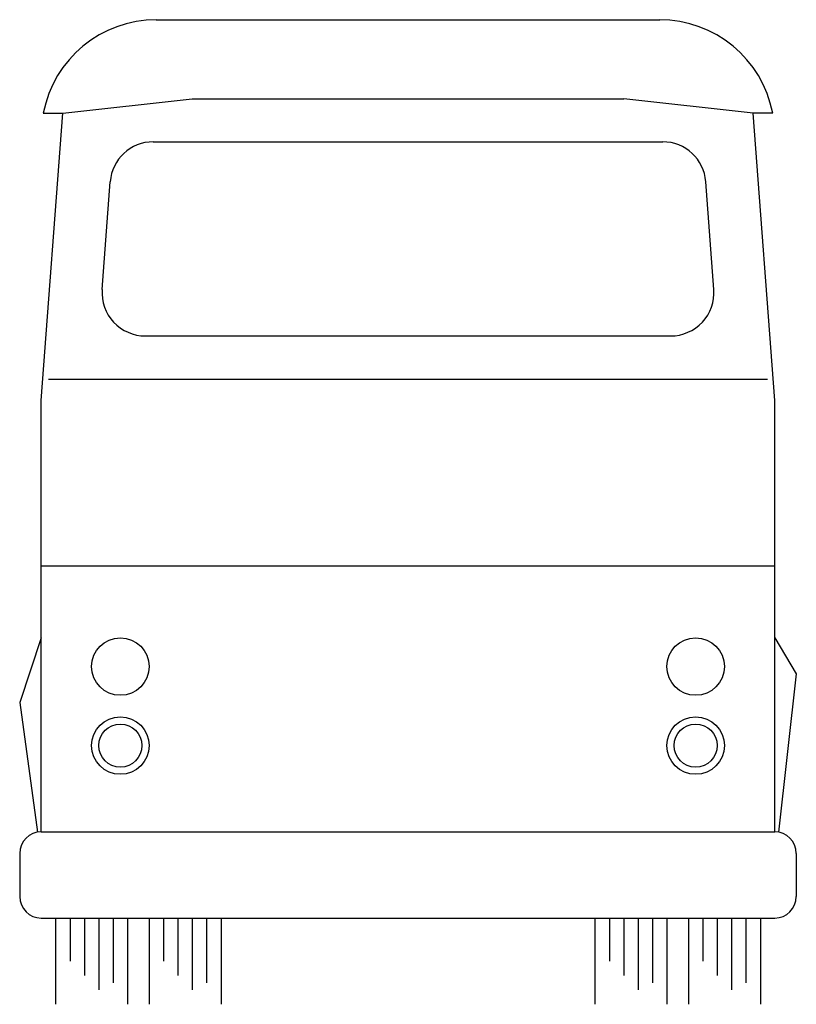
# Model space of a CAD drawing. Extents: x 1505 to 1613, y 1067 to 1204.
import ezdxf

# ---------------------------------------------------------------- set-up
doc = ezdxf.new("R2010")
doc.units = 0
doc.layers.get('0').update_dxf_attribs({"linetype": 'CONTINUOUS'})
doc.layers.add('CAR_DTL', color=7, linetype='CONTINUOUS')

msp = doc.modelspace()

# ---------------------------------------------------------------- linework, layer by layer
at = {"color": 0}
for p, q in [((1524, 1204), (1594, 1204)), ((1508, 1151), (1511, 1191)), ((1508.28, 1191), (1511, 1191)), ((1610, 1151), (1607, 1191)), ((1609.72, 1191), (1607, 1191)), ((1523.57, 1187), (1594.43, 1187)), ((1516.48, 1166.44), (1517.59, 1181.44)), ((1601.52, 1166.44), (1600.41, 1181.44)), ((1522.46, 1160), (1595.54, 1160)), ((1508, 1091), (1508, 1151)), ((1610, 1091), (1610, 1151)), ((1508, 1091), (1610, 1091)), ((1505, 1088), (1505, 1082)), ((1613, 1088), (1613, 1082)), ((1508, 1079), (1610, 1079)), ((1510, 1079), (1510, 1067)), ((1520, 1079), (1520, 1067)), ((1523, 1079), (1523, 1067)), ((1533, 1079), (1533, 1067)), ((1585, 1079), (1585, 1067)), ((1595, 1079), (1595, 1067)), ((1598, 1079), (1598, 1067)), ((1608, 1079), (1608, 1067))]:
    msp.add_line(p, q, dxfattribs=at)
for centre in [(1519, 1103), (1599, 1103)]:
    msp.add_circle(centre, 3, dxfattribs=at)
for centre, radius, start, end in [((1524, 1188), 16, 90, 169.1931), ((1594, 1188), 16, 10.8069, 90), ((1523.57, 1181), 6, 90, 175.7636), ((1594.43, 1181), 6, 4.2364, 90), ((1522.46, 1166), 6, 175.7636, 270), ((1595.54, 1166), 6, 270, 4.2364), ((1508, 1088), 3, 90, 180), ((1610, 1088), 3, 0, 90), ((1508, 1082), 3, 180, 270), ((1610, 1082), 3, 270, 0)]:
    msp.add_arc(centre, radius, start, end, dxfattribs=at)
at = {"layer": 'CAR_DTL', "color": 0}
for p, q in [((1511, 1191), (1529, 1193)), ((1529, 1193), (1589, 1193)), ((1607, 1191), (1589, 1193)), ((1509, 1154), (1609, 1154)), ((1508, 1128), (1610, 1128)), ((1508, 1118), (1505, 1109)), ((1610, 1118), (1613, 1113)), ((1613, 1113), (1610.51, 1090.96)), ((1505, 1109), (1507.49, 1090.96)), ((1512, 1079), (1512, 1073)), ((1514, 1079), (1514, 1071)), ((1516, 1079), (1516, 1069)), ((1518, 1079), (1518, 1070)), ((1525, 1079), (1525, 1073)), ((1527, 1079), (1527, 1071)), ((1529, 1079), (1529, 1069)), ((1531, 1079), (1531, 1070)), ((1587, 1079), (1587, 1073)), ((1589, 1079), (1589, 1071)), ((1591, 1079), (1591, 1069)), ((1593, 1079), (1593, 1070)), ((1600, 1079), (1600, 1073)), ((1602, 1079), (1602, 1071)), ((1604, 1079), (1604, 1069)), ((1606, 1079), (1606, 1070))]:
    msp.add_line(p, q, dxfattribs=at)
for centre in [(1519, 1114), (1599, 1114), (1519, 1103), (1599, 1103)]:
    msp.add_circle(centre, 4, dxfattribs=at)

doc.saveas('drawing.dxf')
